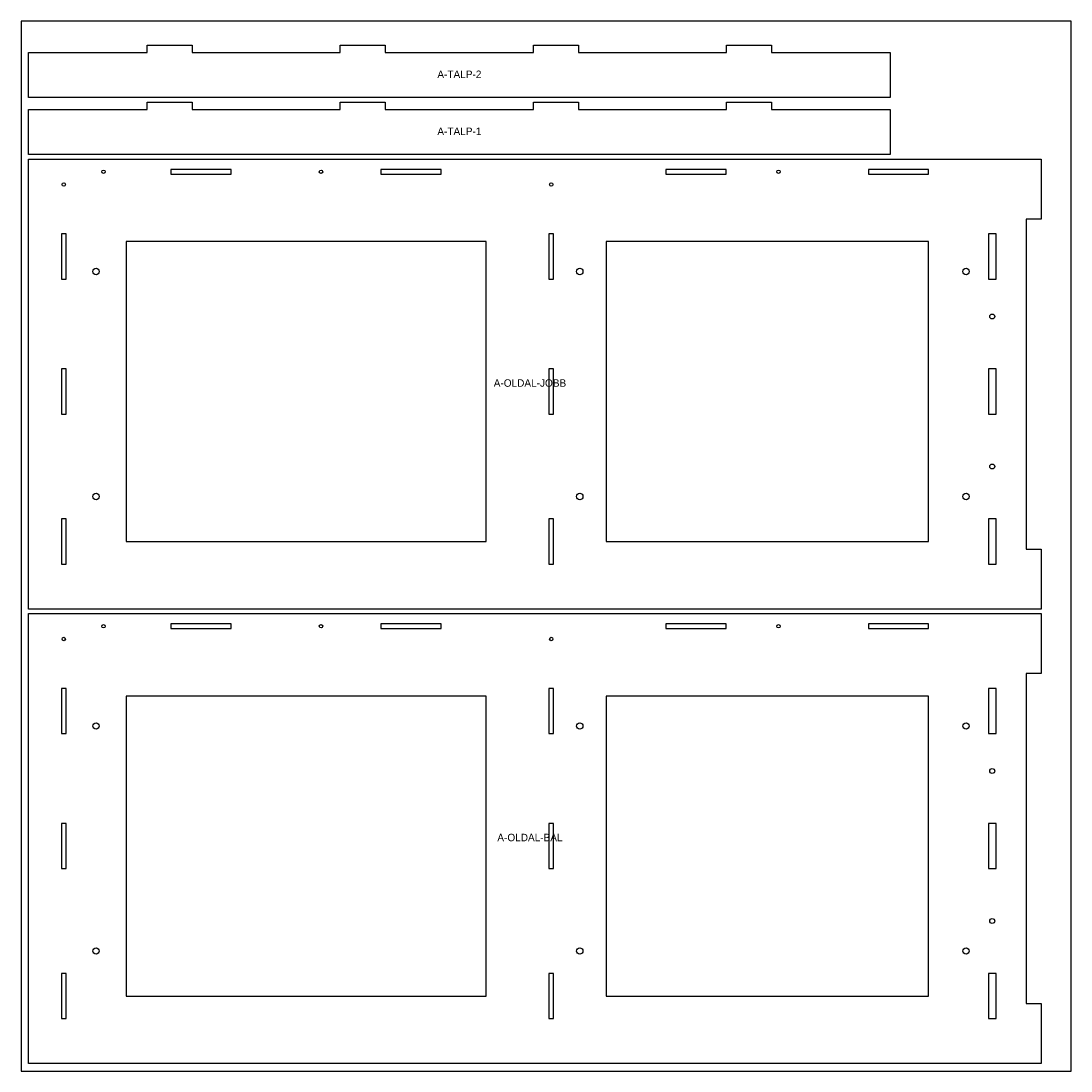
# Model space of a CAD drawing. Header units: millimetres. Extents: x 0 to 1400, y 0 to 1400.
import ezdxf
from ezdxf.enums import TextEntityAlignment as Align

# ---------------------------------------------------------------- set-up
doc = ezdxf.new("R2010")
doc.units = ezdxf.units.MM
for name, color, linetype in [('JELOLES', 5, 'Continuous'), ('TABLA', 8, 'Continuous'), ('VAGAS', 1, 'Continuous')]:
    doc.layers.add(name, color=color, linetype=linetype)

msp = doc.modelspace()

# ---------------------------------------------------------------- linework, layer by layer
at = {"layer": 'TABLA'}
msp.add_lwpolyline([(0, 0), (1400, 0), (1400, 1400), (0, 1400)], close=True, dxfattribs=at)
at = {"layer": 'VAGAS'}
for points in [[(1159, 1298), (10, 1298), (10, 1358), (168.25, 1358), (168.25, 1368), (228.25, 1368), (228.25, 1358), (425.75, 1358), (425.75, 1368), (485.75, 1368), (485.75, 1358), (683.25, 1358), (683.25, 1368), (743.25, 1368), (743.25, 1358), (940.75, 1358), (940.75, 1368), (1000.75, 1368), (1000.75, 1358), (1159, 1358)], [(1159, 1222), (10, 1222), (10, 1282), (168.25, 1282), (168.25, 1292), (228.25, 1292), (228.25, 1282), (425.75, 1282), (425.75, 1292), (485.75, 1292), (485.75, 1282), (683.25, 1282), (683.25, 1292), (743.25, 1292), (743.25, 1282), (940.75, 1282), (940.75, 1292), (1000.75, 1292), (1000.75, 1282), (1159, 1282)], [(10, 616), (10, 1216), (1360, 1216), (1360, 1136), (1340, 1136), (1340, 696), (1360, 696), (1360, 616)], [(199.8, 1202.1), (199.8, 1195.9), (280.2, 1195.9), (280.2, 1202.1)], [(479.8, 1202.1), (479.8, 1195.9), (560.2, 1195.9), (560.2, 1202.1)], [(859.8, 1202.1), (859.8, 1195.9), (940.2, 1195.9), (940.2, 1202.1)], [(1129.8, 1202.1), (1129.8, 1195.9), (1210.2, 1195.9), (1210.2, 1202.1)], [(53.9, 1116.2), (53.9, 1055.8), (60.1, 1055.8), (60.1, 1116.2)], [(140, 1106), (140, 706), (620, 706), (620, 1106)], [(703.9, 1116.2), (703.9, 1055.8), (710.1, 1055.8), (710.1, 1116.2)], [(780, 1106), (780, 706), (1210, 706), (1210, 1106)], [(1289.9, 1116.2), (1289.9, 1055.8), (1300.1, 1055.8), (1300.1, 1116.2)], [(53.9, 936.2), (53.9, 875.8), (60.1, 875.8), (60.1, 936.2)], [(703.9, 936.2), (703.9, 875.8), (710.1, 875.8), (710.1, 936.2)], [(1289.9, 936.2), (1289.9, 875.8), (1300.1, 875.8), (1300.1, 936.2)], [(53.9, 736.2), (53.9, 675.8), (60.1, 675.8), (60.1, 736.2)], [(703.9, 736.2), (703.9, 675.8), (710.1, 675.8), (710.1, 736.2)], [(1289.9, 675.8), (1300.1, 675.8), (1300.1, 736.2), (1289.9, 736.2)], [(10, 10), (10, 610), (1360, 610), (1360, 530), (1340, 530), (1340, 90), (1360, 90), (1360, 10)], [(199.8, 596.1), (199.8, 589.9), (280.2, 589.9), (280.2, 596.1)], [(479.8, 596.1), (479.8, 589.9), (560.2, 589.9), (560.2, 596.1)], [(859.8, 596.1), (859.8, 589.9), (940.2, 589.9), (940.2, 596.1)], [(1129.8, 596.1), (1129.8, 589.9), (1210.2, 589.9), (1210.2, 596.1)], [(53.9, 510.2), (53.9, 449.8), (60.1, 449.8), (60.1, 510.2)], [(703.9, 510.2), (703.9, 449.8), (710.1, 449.8), (710.1, 510.2)], [(1289.9, 510.2), (1289.9, 449.8), (1300.1, 449.8), (1300.1, 510.2)], [(140, 500), (140, 100), (620, 100), (620, 500)], [(780, 500), (780, 100), (1210, 100), (1210, 500)], [(53.9, 330.2), (53.9, 269.8), (60.1, 269.8), (60.1, 330.2)], [(703.9, 330.2), (703.9, 269.8), (710.1, 269.8), (710.1, 330.2)], [(1289.9, 330.2), (1289.9, 269.8), (1300.1, 269.8), (1300.1, 330.2)], [(53.9, 130.2), (53.9, 69.8), (60.1, 69.8), (60.1, 130.2)], [(703.9, 130.2), (703.9, 69.8), (710.1, 69.8), (710.1, 130.2)], [(1289.9, 69.8), (1300.1, 69.8), (1300.1, 130.2), (1289.9, 130.2)]]:
    msp.add_lwpolyline(points, close=True, dxfattribs=at)
for centre, radius in [((110, 1199), 2.25), ((400, 1199), 2.25), ((1010, 1199), 2.25), ((57, 1182), 2.25), ((707, 1182), 2.25), ((100, 1066), 4.25), ((745, 1066), 4.25), ((1260, 1066), 4.25), ((1295, 1006), 3.3), ((1295, 806), 3.3), ((100, 766), 4.25), ((745, 766), 4.25), ((1260, 766), 4.25), ((110, 593), 2.25), ((400, 593), 2.25), ((1010, 593), 2.25), ((57, 576), 2.25), ((707, 576), 2.25), ((100, 460), 4.25), ((745, 460), 4.25), ((1260, 460), 4.25), ((1295, 400), 3.3), ((1295, 200), 3.3), ((100, 160), 4.25), ((745, 160), 4.25), ((1260, 160), 4.25)]:
    msp.add_circle(centre, radius, dxfattribs=at)

# ---------------------------------------------------------------- texts
at = {"layer": 'JELOLES'}
for s, p in [('A-TALP-2', (584.5, 1328.93)), ('A-TALP-1', (584.5, 1252.93)), ('A-OLDAL-JOBB', (678.6, 917.32)), ('A-OLDAL-BAL', (678.6, 311.32))]:
    msp.add_text(s, height=10, dxfattribs=at).set_placement(p, align=Align.MIDDLE_CENTER)

doc.saveas('drawing.dxf')
